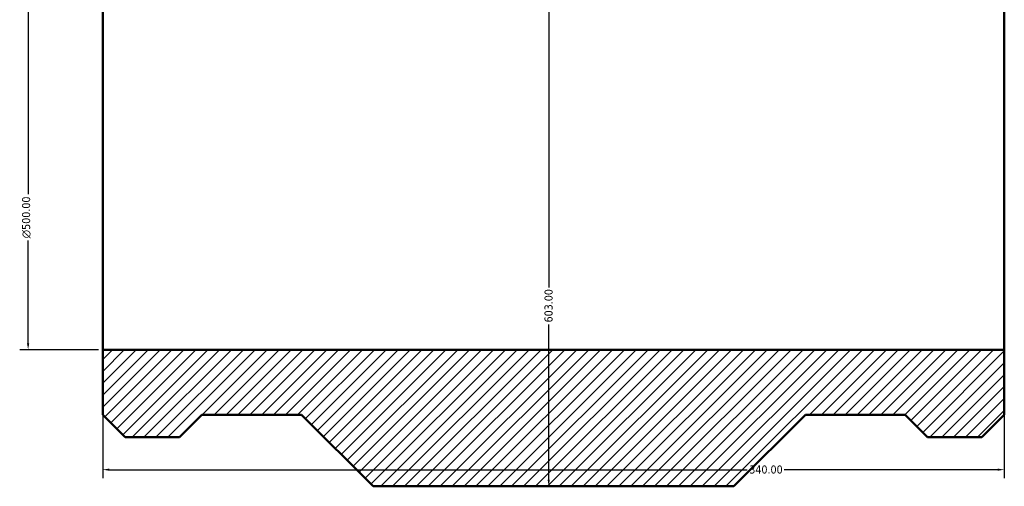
# Model space of a CAD drawing. Header units: millimetres. Extents: x -675 to 1769, y -2124 to 2400.
# Tile 1 of 5: x 353 to 724, y -1873 to -1697. Entities that reach past the tile are written whole.
import ezdxf

# ---------------------------------------------------------------- set-up
doc = ezdxf.new("R2010")
doc.units = ezdxf.units.MM
for name, color, linetype, lineweight in [('Dimension (ANSI)', 7, 'Continuous', 25), ('Hatch (ANSI)', 7, 'Continuous', 18), ('Visible (ANSI)', 7, 'Continuous', 50)]:
    doc.layers.add(name, color=color, linetype=linetype, lineweight=lineweight)
doc.styles.add('Note Text (ANSI)', font='tahoma.ttf')
doc.dimstyles.new('Default - mm (ANSI)', dxfattribs={"dimtxt": 3.048, "dimasz": 2.5, "dimexe": 3.175, "dimexo": 1.6002, "dimgap": 0.8, "dimtad": 0, "dimtoh": 1, "dimrnd": 1e-08, "dimzin": 4, "dimdsep": 46, "dimtxsty": 'Note Text (ANSI)', "dimcen": 0.09, "dimdle": 10, "dimclrd": 256, "dimclre": 256, "dimclrt": 230, "dimadec": 1, "dimazin": 1, "dimtfac": 1, "dimtofl": 0, "dimtmove": 0, "dimatfit": 3, "dimfxl": 1, "dimtolj": 1, "dimtzin": 4, "dimlwd": -1, "dimlwe": -1, "dimarcsym": 0})

# ---------------------------------------------------------------- blocks, each defined once
blk = doc.blocks.new('*D8')
at = {"layer": 'Defpoints', "color": 0, "transparency": 16777216}
for p in [(384.03, -1321.45), (355.9, -1821.45), (384.03, -1821.45)]:
    blk.add_point(p, dxfattribs=at)
at = {"layer": 'Dimension (ANSI)', "transparency": 16777216}
for p, q in [((382.43, -1321.45), (352.73, -1321.45)), ((355.9, -1323.95), (355.9, -1762.73)), ((355.9, -1818.95), (355.9, -1780.17)), ((382.43, -1821.45), (352.73, -1821.45))]:
    blk.add_line(p, q, dxfattribs=at)
for points in [[(355.48, -1323.95), (356.32, -1323.95), (355.9, -1321.45)], [(355.48, -1818.95), (356.32, -1818.95), (355.9, -1821.45)]]:
    blk.add_solid(points, dxfattribs=at)
at = {"layer": 'Dimension (ANSI)', "color": 230, "true_color": 0xff0080, "transparency": 16777216, "insert": (353.61, -1779.37), "char_height": 3.048, "attachment_point": 1, "rotation": 90, "style": 'Note Text (ANSI)'}
blk.add_mtext('\\A1;\\fAIGDT|b0|i0;\\H3.0480;\\ln\\fTahoma|b0|i0;\\H3.0480;500.00', dxfattribs=at)
blk = doc.blocks.new('*D9')
at = {"layer": 'Defpoints', "color": 0, "transparency": 16777216}
for p in [(552.22, -1269.95), (552.22, -1872.95), (552.22, -1872.95)]:
    blk.add_point(p, dxfattribs=at)
at = {"layer": 'Dimension (ANSI)', "transparency": 16777216}
for p, q in [((552.22, -1272.45), (552.22, -1797.97)), ((552.22, -1870.45), (552.22, -1811.93))]:
    blk.add_line(p, q, dxfattribs=at)
for points in [[(551.8, -1272.45), (552.64, -1272.45), (552.22, -1269.95)], [(551.8, -1870.45), (552.64, -1870.45), (552.22, -1872.95)]]:
    blk.add_solid(points, dxfattribs=at)
at = {"layer": 'Dimension (ANSI)', "color": 230, "true_color": 0xff0080, "transparency": 16777216, "insert": (550.63, -1811.13), "char_height": 3.048, "attachment_point": 1, "rotation": 90, "style": 'Note Text (ANSI)'}
blk.add_mtext('\\A1;603.00', dxfattribs=at)
blk = doc.blocks.new('*D10')
at = {"layer": 'Defpoints', "color": 0, "transparency": 16777216}
for p in [(384.03, -1821.45), (724.03, -1821.45), (724.03, -1866.67)]:
    blk.add_point(p, dxfattribs=at)
at = {"layer": 'Dimension (ANSI)', "transparency": 16777216}
for p, q in [((384.03, -1823.05), (384.03, -1869.84)), ((724.03, -1823.05), (724.03, -1869.84)), ((386.53, -1866.67), (627.06, -1866.67)), ((721.53, -1866.67), (641, -1866.67))]:
    blk.add_line(p, q, dxfattribs=at)
for points in [[(386.53, -1866.25), (386.53, -1867.08), (384.03, -1866.67)], [(721.53, -1866.25), (721.53, -1867.08), (724.03, -1866.67)]]:
    blk.add_solid(points, dxfattribs=at)
at = {"layer": 'Dimension (ANSI)', "color": 230, "true_color": 0xff0080, "transparency": 16777216, "insert": (627.86, -1865.08), "char_height": 3.048, "attachment_point": 1, "style": 'Note Text (ANSI)'}
blk.add_mtext('\\A1;340.00', dxfattribs=at)

msp = doc.modelspace()

# ---------------------------------------------------------------- hatches: boundary and pattern name
at = {"layer": 'Hatch (ANSI)'}
h = msp.add_hatch(dxfattribs=at)
h.set_pattern_fill('ANSI31', color=256, scale=25.4, style=0)
h.set_pattern_definition([(45, (0, 0), (-2.245064, 2.245064), [])])
h.paths.add_polyline_path([(384.031, -1296.94), (384.031, -1321.45), (724.031, -1321.45), (724.031, -1296.94), (715.541, -1288.45), (712.831, -1288.45), (710.331, -1288.45), (710.331, -1302.45), (707.331, -1302.45), (707.331, -1291.45), (703.331, -1291.45), (703.331, -1302.45), (700.331, -1302.45), (700.331, -1288.45), (697.831, -1288.45), (695.121, -1288.45), (686.631, -1296.94), (649.021, -1296.94), (622.031, -1269.95), (486.031, -1269.95), (459.041, -1296.94), (421.431, -1296.94), (412.941, -1288.45), (410.231, -1288.45), (407.731, -1288.45), (407.731, -1302.45), (404.731, -1302.45), (404.731, -1291.45), (400.731, -1291.45), (400.731, -1302.45), (397.731, -1302.45), (397.731, -1288.45), (395.231, -1288.45), (392.521, -1288.45)])
h.paths.add_polyline_path([(384.031, -1821.45), (384.031, -1845.96), (392.521, -1854.45), (412.941, -1854.45), (421.431, -1845.96), (459.041, -1845.96), (486.031, -1872.95), (622.031, -1872.95), (649.021, -1845.96), (686.631, -1845.96), (695.121, -1854.45), (715.541, -1854.45), (724.031, -1845.96), (724.031, -1821.45)])

# ---------------------------------------------------------------- linework, layer by layer
at = {"layer": 'Visible (ANSI)'}
for p, q in [((384.031, -1821.45), (384.031, -1321.45)), ((724.031, -1821.45), (724.031, -1321.45)), ((384.031, -1821.45), (384.031, -1845.96)), ((724.031, -1821.45), (384.031, -1821.45)), ((724.031, -1845.96), (724.031, -1821.45)), ((384.031, -1845.96), (392.521, -1854.45)), ((412.941, -1854.45), (421.431, -1845.96)), ((421.431, -1845.96), (459.041, -1845.96)), ((459.041, -1845.96), (486.031, -1872.95)), ((622.031, -1872.95), (649.021, -1845.96)), ((649.021, -1845.96), (686.631, -1845.96)), ((686.631, -1845.96), (695.121, -1854.45)), ((715.541, -1854.45), (724.031, -1845.96)), ((392.521, -1854.45), (412.941, -1854.45)), ((695.121, -1854.45), (715.541, -1854.45)), ((486.031, -1872.95), (622.031, -1872.95))]:
    msp.add_line(p, q, dxfattribs=at)

# ---------------------------------------------------------------- dimensions: what is measured, and where the dimension line sits
at = {"layer": 'Dimension (ANSI)'}
for base, p1, p2, angle, override, picture, middle in [((552.22, -1872.95), (552.22, -1269.95), (552.22, -1872.95), 90, {"dimtoh": 0, "dimdec": 2, "dimse1": 1, "dimse2": 1, "dimtp": 0, "dimtm": 0, "dimtdec": 2, "dimatfit": 1}, '*D9', (552.22, -1804.95)), ((724.031, -1866.665), (384.031, -1821.45), (724.031, -1821.45), 180, {"dimtoh": 0, "dimdec": 2, "dimtp": 0, "dimtm": 0, "dimtdec": 2, "dimatfit": 1}, '*D10', (634.031, -1866.665))]:
    dim = msp.add_linear_dim(base=base, p1=p1, p2=p2, angle=angle, dimstyle='Default - mm (ANSI)', override=override, dxfattribs=at)
    dim.commit()
    dim.dimension.update_dxf_attribs({"geometry": picture, "text_midpoint": middle, "dimtype": 160})
dim = msp.add_linear_dim(base=(355.9, -1821.45), p1=(384.031, -1321.45), p2=(384.031, -1821.45), angle=90, text='\\fAIGDT|b0|i0;\\H3.0480;\\ln\\fTahoma|b0|i0;\\H3.0480;<>', dimstyle='Default - mm (ANSI)', override={"dimtoh": 0, "dimdec": 2, "dimtp": 0, "dimtm": 0, "dimtdec": 2, "dimatfit": 1}, dxfattribs=at)
dim.commit()
dim.dimension.update_dxf_attribs({"geometry": '*D8', "text_midpoint": (355.9, -1771.45), "dimtype": 160})

doc.saveas('drawing.dxf')
